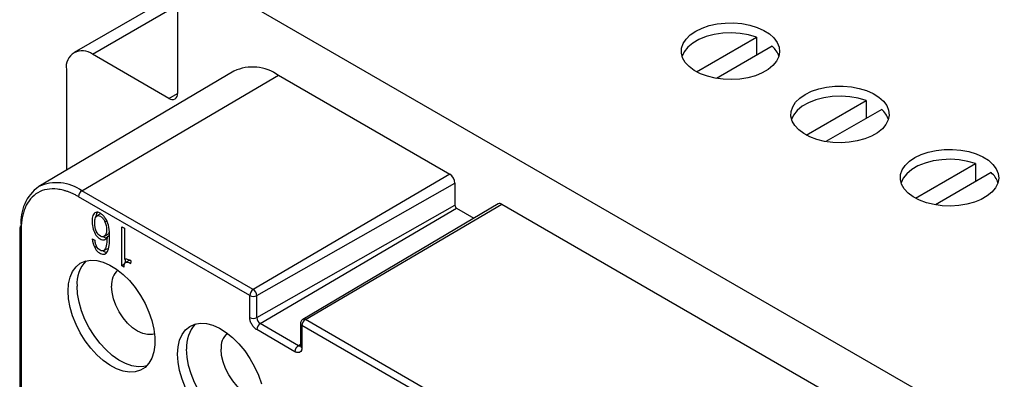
# Model space of a CAD drawing. Header units: millimetres. Extents: x 6 to 273, y 6 to 210.
# Tile 6 of 8: x 203 to 243, y 172 to 187. Entities that reach past the tile are written whole.
import ezdxf

# ---------------------------------------------------------------- set-up
doc = ezdxf.new("R2010")
doc.units = ezdxf.units.MM

msp = doc.modelspace()

# ---------------------------------------------------------------- linework, layer by layer
for p, q in [((209.311, 189.33), (209.311, 184.022)), ((209.311, 189.33), (251.384, 165.042)), ((208.932, 187.903), (205.097, 185.688)), ((205.847, 185.614), (209.256, 187.582)), ((230.419, 184.901), (232.857, 186.308)), ((232.857, 186.308), (232.857, 185.574)), ((233.494, 185.941), (231.225, 184.631)), ((208.958, 183.818), (205.847, 185.614)), ((211.602, 184.929), (203.66, 180.231)), ((204.786, 185.002), (204.786, 180.897)), ((205.421, 180.064), (213.413, 184.758)), ((213.413, 184.758), (220.378, 180.737)), ((208.958, 183.818), (209.311, 184.022)), ((234.874, 182.329), (237.312, 183.737)), ((237.312, 183.737), (237.312, 183.002)), ((237.948, 183.369), (235.68, 182.06)), ((239.329, 179.757), (241.767, 181.165)), ((241.767, 181.165), (241.767, 180.43)), ((220.378, 180.737), (212.386, 176.043)), ((242.403, 180.798), (240.134, 179.488)), ((212.529, 175.796), (220.59, 180.369)), ((220.59, 180.369), (220.59, 179.471)), ((212.246, 175.799), (205.281, 179.82)), ((212.386, 176.043), (205.421, 180.064)), ((212.529, 174.898), (220.59, 179.471)), ((222.348, 179.527), (214.406, 174.828)), ((214.507, 174.818), (222.499, 179.512)), ((222.499, 179.512), (238.197, 170.45)), ((206.182, 179.13), (206.005, 179.028)), ((212.669, 174.655), (220.661, 179.349)), ((220.661, 179.349), (221.362, 178.944)), ((206.355, 178.802), (206.427, 178.844)), ((202.888, 178.553), (202.888, 170.061)), ((202.946, 178.471), (202.946, 169.979)), ((206.303, 178.188), (206.48, 178.29)), ((206.546, 178.241), (206.44, 178.179)), ((207.041, 178.592), (207.144, 178.533)), ((207.041, 177.005), (207.041, 178.592)), ((207.144, 178.533), (207.144, 177.269)), ((205.842, 178.103), (205.939, 178.047)), ((206.387, 178.096), (206.331, 178.063)), ((206.011, 177.793), (205.938, 177.751)), ((206.282, 177.615), (206.459, 177.718)), ((207.15, 177.068), (207.041, 177.005)), ((207.183, 177.28), (207.183, 177.124)), ((207.364, 177.24), (207.187, 177.138)), ((207.132, 176.953), (207.041, 177.005)), ((212.247, 175.797), (212.246, 175.799)), ((212.247, 174.898), (212.247, 175.797)), ((212.529, 174.898), (212.529, 175.796)), ((214.225, 173.757), (212.669, 174.655)), ((214.307, 174.655), (214.307, 173.757)), ((230.205, 165.756), (214.507, 174.818)), ((214.084, 173.513), (212.529, 174.411)), ((214.367, 174.574), (214.366, 174.573)), ((214.366, 174.573), (214.366, 173.675)), ((230.065, 165.512), (214.367, 174.574)), ((214.307, 173.805), (214.225, 173.757))]:
    msp.add_line(p, q)
at = {"flags": 128}
for points in [[(230.383, 186.554), (230.643, 186.68), (230.935, 186.779), (231.253, 186.848), (231.586, 186.886), (231.925, 186.89), (232.26, 186.861), (232.582, 186.799), (232.882, 186.708), (233.15, 186.588), (233.38, 186.444), (233.564, 186.279), (233.697, 186.099), (233.775, 185.908), (233.797, 185.713), (233.761, 185.518), (233.669, 185.33), (233.522, 185.153), (233.327, 184.993), (233.087, 184.855), (232.81, 184.742), (232.504, 184.657), (232.177, 184.604), (231.84, 184.583), (231.501, 184.596), (231.171, 184.641), (230.859, 184.718), (230.574, 184.824), (230.325, 184.956), (230.117, 185.111), (229.958, 185.284), (229.852, 185.47), (229.802, 185.664), (229.809, 185.86), (229.873, 186.052), (229.993, 186.235), (230.165, 186.404), (230.383, 186.554)], [(232.857, 186.308), (232.538, 186.402), (232.195, 186.461), (231.839, 186.484), (231.482, 186.469), (231.135, 186.419), (230.81, 186.333), (230.515, 186.215), (230.262, 186.069), (230.059, 185.899), (229.91, 185.711), (229.829, 185.533)], [(234.838, 183.982), (235.097, 184.108), (235.39, 184.208), (235.707, 184.277), (236.04, 184.314), (236.38, 184.318), (236.715, 184.289), (237.037, 184.228), (237.337, 184.136), (237.605, 184.016), (237.835, 183.872), (238.019, 183.707), (238.152, 183.527), (238.23, 183.337), (238.252, 183.141), (238.216, 182.947), (238.123, 182.758), (237.977, 182.581), (237.781, 182.422), (237.541, 182.283), (237.264, 182.17), (236.958, 182.086), (236.632, 182.032), (236.295, 182.011), (235.956, 182.024), (235.626, 182.069), (235.314, 182.146), (235.029, 182.252), (234.779, 182.385), (234.572, 182.54), (234.413, 182.713), (234.307, 182.899), (234.256, 183.092), (234.264, 183.288), (234.328, 183.48), (234.448, 183.664), (234.619, 183.832), (234.838, 183.982)], [(237.312, 183.737), (236.993, 183.83), (236.65, 183.889), (236.294, 183.912), (235.937, 183.898), (235.59, 183.847), (235.264, 183.761), (234.97, 183.644), (234.717, 183.498), (234.513, 183.328), (234.365, 183.14), (234.284, 182.962)], [(239.293, 181.41), (239.552, 181.537), (239.845, 181.636), (240.162, 181.705), (240.495, 181.742), (240.834, 181.746), (241.17, 181.717), (241.492, 181.656), (241.792, 181.564), (242.06, 181.444), (242.289, 181.3), (242.473, 181.136), (242.607, 180.956), (242.685, 180.765), (242.707, 180.57), (242.671, 180.375), (242.578, 180.186), (242.432, 180.01), (242.236, 179.85), (241.996, 179.711), (241.719, 179.598), (241.413, 179.514), (241.087, 179.461), (240.749, 179.44), (240.411, 179.452), (240.081, 179.498), (239.769, 179.574), (239.484, 179.681), (239.234, 179.813), (239.027, 179.968), (238.867, 180.141), (238.761, 180.327), (238.711, 180.521), (238.718, 180.716), (238.783, 180.909), (238.902, 181.092), (239.074, 181.261), (239.293, 181.41)], [(241.767, 181.165), (241.448, 181.258), (241.105, 181.317), (240.749, 181.34), (240.392, 181.326), (240.045, 181.275), (239.719, 181.19), (239.425, 181.072), (239.172, 180.926), (238.968, 180.756), (238.82, 180.568), (238.739, 180.39)], [(204.857, 175.98), (204.877, 176.28), (204.939, 176.549), (205.04, 176.78), (205.179, 176.969), (205.351, 177.111), (205.553, 177.202), (205.78, 177.241), (206.027, 177.226), (206.288, 177.158), (206.557, 177.039), (206.827, 176.871), (207.093, 176.658), (207.348, 176.405), (207.585, 176.119), (207.801, 175.805), (207.988, 175.471), (208.144, 175.126), (208.264, 174.776), (208.346, 174.431), (208.387, 174.099), (208.387, 173.786), (208.346, 173.501), (208.264, 173.25), (208.144, 173.039), (207.988, 172.874), (207.801, 172.757), (207.585, 172.692), (207.348, 172.68), (207.093, 172.721), (206.827, 172.815), (206.557, 172.959), (206.288, 173.15), (206.027, 173.384), (205.78, 173.654), (205.553, 173.955), (205.351, 174.28), (205.179, 174.62), (205.04, 174.969), (204.939, 175.317), (204.877, 175.657), (204.857, 175.98)], [(208.054, 172.934), (207.942, 172.907), (207.705, 172.895), (207.451, 172.937), (207.186, 173.03), (206.917, 173.174), (206.649, 173.364), (206.389, 173.597), (206.143, 173.866), (205.916, 174.166), (205.715, 174.49), (205.544, 174.829), (205.406, 175.176), (205.305, 175.523), (205.243, 175.862), (205.223, 176.184)], [(208.374, 174.243), (208.274, 174.214), (208.091, 174.206), (207.892, 174.251), (207.685, 174.347), (207.478, 174.49), (207.279, 174.675), (207.096, 174.894), (206.935, 175.139), (206.803, 175.401), (206.705, 175.669), (206.645, 175.934), (206.624, 176.184)], [(209.311, 173.409), (209.332, 173.708), (209.394, 173.977), (209.495, 174.208), (209.633, 174.397), (209.806, 174.539), (210.008, 174.63), (210.235, 174.669), (210.482, 174.654), (210.743, 174.586), (211.012, 174.467), (211.282, 174.299), (211.548, 174.086), (211.802, 173.833), (212.04, 173.547), (212.255, 173.233), (212.443, 172.9), (212.599, 172.554), (212.719, 172.205)], [(212.509, 170.362), (212.397, 170.336), (212.16, 170.324), (211.906, 170.365), (211.641, 170.459), (211.372, 170.602), (211.104, 170.793), (210.844, 171.025), (210.598, 171.295), (210.371, 171.595), (210.17, 171.918), (209.998, 172.257), (209.861, 172.605), (209.76, 172.952), (209.698, 173.29), (209.678, 173.613)], [(212.829, 171.671), (212.729, 171.642), (212.546, 171.635), (212.347, 171.68), (212.14, 171.776), (211.933, 171.919), (211.734, 172.103), (211.551, 172.322), (211.39, 172.567), (211.258, 172.829), (211.16, 173.097), (211.1, 173.362), (211.079, 173.613)], [(209.633, 172.048), (209.495, 172.397), (209.394, 172.745), (209.332, 173.085), (209.311, 173.409)]]:
    msp.add_lwpolyline(points, dxfattribs=at)
for centre, radius, start, end in [((232.899, 185.249), 0.913, 18.1698, 49.3227), ((205.433, 185.106), 0.655, 50.7967, 189.214), ((212.359, 183.281), 1.814, 54.4896, 114.6745), ((209.096, 183.987), 0.218, 230.7967, 9.214), ((237.353, 182.677), 0.913, 18.1698, 49.3227), ((220.129, 180.348), 0.462, 2.6055, 57.3945), ((241.808, 180.105), 0.913, 18.1698, 49.3227), ((204.712, 178.802), 1.775, 126.3578, 185.4273), ((204.396, 178.627), 1.764, 54.4896, 114.6745), ((205.588, 179.805), 0.308, 122.9181, 177.3706), ((220.743, 179.478), 0.153, 182.6055, 237.3945), ((222.412, 179.398), 0.144, 52.6954, 116.4686), ((202.987, 178.543), 0.0998, 114.8788, 174.4725), ((202.986, 178.562), 0.0987, 185.0477, 246.2725), ((206.546, 176.295), 1.328, 136.3478, 184.7654), ((207.404, 176.253), 0.783, 132.1784, 185.033), ((212.553, 175.785), 0.308, 122.9181, 177.3706), ((212.219, 175.782), 0.31, 2.6055, 57.3945), ((212.389, 176.07), 0.308, 242.6336, 297.0778), ((211.001, 173.723), 1.328, 136.3478, 184.7654), ((212.389, 175.172), 0.308, 242.6336, 297.0778), ((212.833, 174.912), 0.305, 182.6055, 237.3945), ((212.836, 174.397), 0.308, 122.9181, 177.3706), ((214.403, 174.662), 0.0959, 184.0272, 247.2325), ((214.675, 174.56), 0.308, 122.9181, 177.3706), ((214.449, 174.738), 0.0992, 53.6641, 115.431), ((211.859, 173.681), 0.783, 132.1784, 185.033), ((214.392, 173.498), 0.308, 122.9181, 177.3706), ((214.282, 173.835), 0.0975, 233.6573, 295.5068), ((214.403, 173.764), 0.096, 184.0943, 247.2258)]:
    msp.add_arc(centre, radius, start, end)
for points, knots in [([(205.281, 179.82), (205.239, 179.843), (205.155, 179.89), (205.029, 179.951), (204.905, 180.003), (204.782, 180.047), (204.66, 180.082), (204.54, 180.109), (204.312, 180.145), (203.99, 180.139), (203.619, 180.002), (203.315, 179.75), (203.135, 179.449), (203.035, 179.173), (202.984, 178.956), (202.952, 178.722), (202.948, 178.555), (202.946, 178.471)], [0, 0, 0, 0, 0.0345519, 0.0688572, 0.1030153, 0.1371269, 0.1712933, 0.205615, 0.2401915, 0.3700584, 0.5000287, 0.6298957, 0.7598661, 0.820151, 0.8799079, 0.9396775, 1, 1, 1, 1]), ([(205.938, 177.751), (205.978, 177.674), (206.027, 177.612), (206.113, 177.541), (206.145, 177.521), (206.206, 177.492), (206.235, 177.482), (206.369, 177.464), (206.449, 177.538), (206.519, 177.777), (206.534, 177.877), (206.545, 178.058), (206.547, 178.124), (206.547, 178.263), (206.544, 178.33), (206.516, 178.646), (206.447, 178.85), (206.316, 179.024), (206.288, 179.055), (206.226, 179.109), (206.191, 179.133), (206.088, 179.188), (206.029, 179.198), (205.931, 179.163), (205.891, 179.118), (205.854, 179.02), (205.845, 178.983), (205.833, 178.896), (205.831, 178.845), (205.834, 178.689), (205.848, 178.592), (205.902, 178.412), (205.943, 178.327), (206.039, 178.192), (206.095, 178.139), (206.226, 178.063), (206.283, 178.05), (206.331, 178.063)], [0, 0, 0, 0, 0.0625, 0.0625, 0.09375, 0.09375, 0.125, 0.125, 0.25, 0.25, 0.3125, 0.3125, 0.34375, 0.34375, 0.375, 0.375, 0.5, 0.5, 0.53125, 0.53125, 0.5625, 0.5625, 0.625, 0.625, 0.6875, 0.6875, 0.71875, 0.71875, 0.75, 0.75, 0.8125, 0.8125, 0.875, 0.875, 0.9375, 0.9375, 1, 1, 1, 1]), ([(206.002, 178.419), (205.961, 178.511), (205.939, 178.622), (205.937, 178.815), (205.942, 178.873), (205.962, 178.962), (205.978, 178.996), (205.999, 179.019)], [0, 0, 0, 0, 0.5, 0.5, 0.75, 0.75, 1, 1, 1, 1]), ([(206.04, 179.183), (206.02, 179.152), (205.986, 179.098), (205.984, 179.016), (205.983, 178.981)], [0, 0, 0, 0, 0.569588, 1, 1, 1, 1]), ([(205.999, 179.019), (206.04, 179.062), (206.098, 179.062), (206.21, 179), (206.245, 178.971), (206.306, 178.898), (206.332, 178.854), (206.355, 178.802)], [0, 0, 0, 0, 0.5, 0.5, 0.75, 0.75, 1, 1, 1, 1]), ([(206.355, 178.802), (206.395, 178.709), (206.417, 178.604), (206.42, 178.458), (206.419, 178.428), (206.415, 178.376), (206.403, 178.304), (206.378, 178.252), (206.308, 178.175), (206.246, 178.171), (206.099, 178.257), (206.042, 178.325), (206.002, 178.419)], [0, 0, 0, 0, 0.25, 0.25, 0.3125, 0.3125, 0.375, 0.5, 0.5, 0.75, 0.75, 1, 1, 1, 1]), ([(206.461, 178.281), (206.48, 178.295), (206.512, 178.317), (206.527, 178.361), (206.533, 178.379)], [0, 0, 0, 0, 0.589206, 1, 1, 1, 1]), ([(205.939, 178.047), (205.944, 178.003), (205.954, 177.921), (205.991, 177.836), (206.008, 177.797)], [0, 0, 0, 0, 0.542371, 1, 1, 1, 1]), ([(206.44, 178.179), (206.437, 177.876), (206.393, 177.692), (206.269, 177.602), (206.218, 177.604), (206.098, 177.67), (206.047, 177.724), (206.008, 177.797)], [0, 0, 0, 0, 0.5, 0.5, 0.75, 0.75, 1, 1, 1, 1]), ([(206.295, 177.604), (206.314, 177.593), (206.36, 177.564), (206.403, 177.562), (206.428, 177.561)], [0, 0, 0, 0, 0.4070989, 1, 1, 1, 1]), ([(207.417, 177.201), (207.339, 177.246), (207.288, 177.268), (207.204, 177.287), (207.17, 177.284), (207.144, 177.269)], [0, 0, 0, 0, 0.5, 0.5, 1, 1, 1, 1]), ([(212.529, 174.411), (212.517, 174.418), (212.494, 174.432), (212.459, 174.461), (212.4, 174.516), (212.34, 174.596), (212.292, 174.693), (212.266, 174.765), (212.25, 174.835), (212.248, 174.877), (212.247, 174.898)], [0, 0, 0, 0, 0.0797068, 0.1594428, 0.2404609, 0.499378, 0.6280294, 0.7596798, 0.8791153, 1, 1, 1, 1]), ([(214.406, 174.828), (214.406, 174.828), (214.382, 174.819), (214.35, 174.782), (214.314, 174.722), (214.31, 174.678), (214.307, 174.655)], [0, 0, 0, 0, 0.0040084, 0.364226, 0.6716256, 1, 1, 1, 1]), ([(214.366, 173.675), (214.366, 173.662), (214.365, 173.635), (214.358, 173.599), (214.339, 173.542), (214.3, 173.496), (214.24, 173.474), (214.19, 173.473), (214.138, 173.485), (214.102, 173.503), (214.084, 173.513)], [0, 0, 0, 0, 0.079707, 0.159443, 0.240461, 0.499378, 0.628029, 0.75968, 0.879115, 1, 1, 1, 1])]:
    msp.add_open_spline(points, degree=3, knots=knots)
for points in [[(205.842, 178.103), (205.851, 177.973), (205.882, 177.855), (205.938, 177.751)], [(206.302, 178.183), (206.368, 178.145), (206.425, 178.132), (206.472, 178.144)], [(206.331, 178.063), (206.379, 178.077), (206.415, 178.115), (206.44, 178.179)], [(207.132, 176.953), (207.142, 177.166), (207.229, 177.212), (207.41, 177.107)], [(207.41, 177.107), (207.417, 177.136), (207.417, 177.168), (207.417, 177.201)]]:
    msp.add_open_spline(points, degree=3)

doc.saveas('drawing.dxf')
